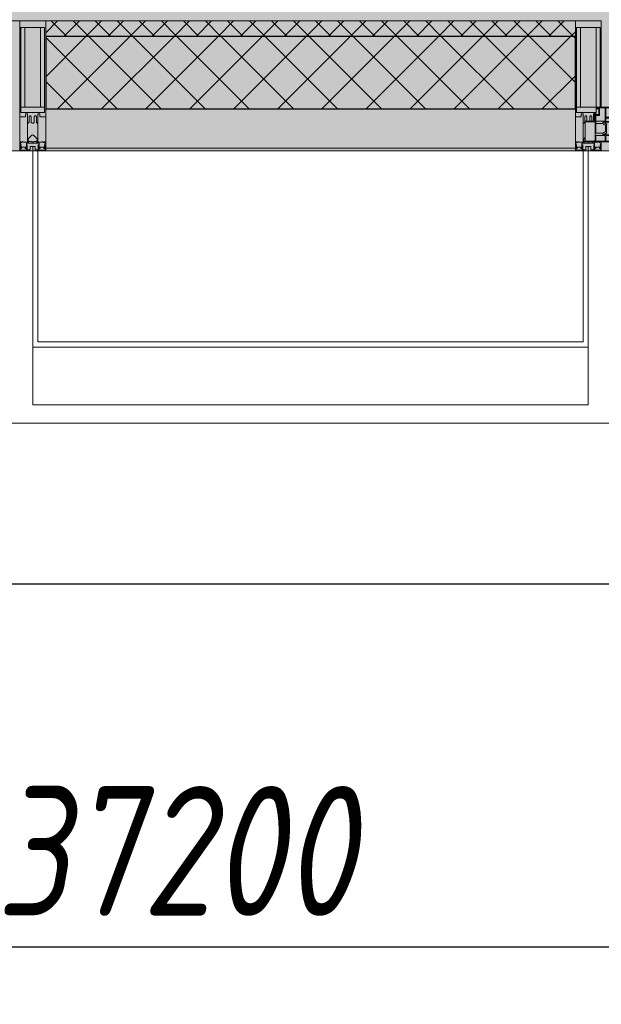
# Model space of a CAD drawing. Header units: millimetres. Extents: x -88210283 to 7466349, y -86687 to 22351.
# Tile 31 of 256: x 54218 to 55338, y -51379 to -49482. Entities that reach past the tile are written whole.
import ezdxf

# ---------------------------------------------------------------- set-up
doc = ezdxf.new("R2010")
doc.units = ezdxf.units.MM
doc.linetypes.add('-D1-02х01', pattern=[3, 2, -1])
doc.layers.get('Defpoints').update_dxf_attribs({"color": 31})
for name, color, linetype, lineweight in [('_0', 7, 'Continuous', 13), ('A-200-M_WALL', 7, 'Continuous', 5), ('A-200-M_WALL_PAT', 7, 'Continuous', 5), ('A-214-M_CURT_WALL', 7, 'Continuous', 5), ('A-215-M_CURT_PANEL', 7, 'Continuous', 5), ('A-280-M_COLUMN', 7, 'Continuous', 5), ('A-314-M_WINDOW', 7, 'Continuous', 5), ('Z-060-M_DETAIL', 7, 'Continuous', 5), ('Ограждение', 7, 'Continuous', 5), ('Оси', 7, 'Continuous', 5), ('Поручни', 7, 'Continuous', 5)]:
    doc.layers.add(name, color=color, linetype=linetype, lineweight=lineweight)
doc.styles.add('fl_iso paper', font='isocpeur.ttf', dxfattribs={"width": 0.8, "oblique": 10})
doc.dimstyles.new('In tre 1_100', dxfattribs={"dimscale": 100, "dimtxt": 2.5, "dimasz": 2, "dimexe": 1, "dimexo": 0.7, "dimgap": 0.6, "dimtad": 1, "dimdec": 0, "dimrnd": 5, "dimzin": 0, "dimdsep": 46, "dimtxsty": 'fl_iso paper', "dimblk": 'ARCHTICK', "dimcen": 0, "dimdle": 1, "dimadec": 0, "dimazin": 0, "dimtfac": 1, "dimtdec": 0, "dimtofl": 0, "dimtmove": 1, "dimatfit": 3, "dimldrblk": 'DOT', "dimfxl": 40, "dimtfillclr": 256, "dimtolj": 1, "dimtzin": 0, "dimarcsym": 1})

# ---------------------------------------------------------------- blocks, each defined once
blk = doc.blocks.new('A_PAN_Створка - 383мм-V18-50_AS_Plan_15')
at = {"layer": 'A-215-M_CURT_PANEL'}
h = blk.add_hatch(dxfattribs=at)
h.set_pattern_fill('FP_17', color=256, style=0, pattern_type=2)
h.set_pattern_definition([(225, (19300, -754.981), (14.142136, -14.142136), []), (315, (19300, -754.981), (14.142136, 14.142136), [])])
h.paths.add_polyline_path([(-54.5, -31.8), (-54.9, -34.1), (-57.2, -36.4), (-57.2, -60.8), (-54.6, -63.4), (-53.6, -82.7), (54.6, -81.8), (54.6, -63.4), (57.2, -60.8), (57.2, -36.4), (54.9, -34.1), (54.5, -31.8)])
at = {"layer": 'A-314-M_WINDOW'}
for p, q in [((-67.9, -17), (-171, -17)), ((-171, -17), (-171, -57)), ((-171, -18.5), (-153.5, -18.5)), ((-153.5, -18.5), (-152, -20)), ((-150.5, -17), (-150.5, -29.4)), ((-132.4, -18.6), (-150.5, -18.6)), ((-132.4, -29.4), (-132.4, -18.6)), ((-131, -18.2), (-131, -29.5)), ((-120.8, -18.2), (-131, -18.2)), ((-120.8, -18.2), (-120.8, -29.5)), ((-119.3, -18.6), (-92.5, -18.6)), ((-119.3, -29.4), (-119.3, -18.6)), ((-92.5, -18.6), (-92.5, -29.4)), ((-90.8, -18.5), (-90.8, -29.4)), ((-87.3, -18.5), (-90.8, -18.5)), ((-87.3, -20.4), (-87.3, -18.5)), ((-85.9, -18.2), (-85.9, -20.4)), ((-75.9, -18.2), (-85.9, -18.2)), ((-75.9, -21.5), (-75.9, -18.2)), ((-74.9, -17.9), (-74.9, -21.5)), ((-68.9, -17.9), (-74.9, -17.9)), ((-68.9, -21.5), (-68.9, -17.9)), ((67.9, -17), (-67.9, -17)), ((-61.4, -23.5), (-67.9, -17)), ((-67.9, -17), (-67.9, -23.5)), ((-67.9, -17), (67.9, -17)), ((67.9, -17), (61.4, -23.5)), ((67.9, -23.5), (67.9, -17)), ((171, -17), (67.9, -17)), ((68.9, -17.9), (74.9, -17.9)), ((68.9, -21.5), (68.9, -17.9)), ((74.9, -17.9), (74.9, -21.5)), ((75.9, -18.2), (85.9, -18.2)), ((75.9, -21.5), (75.9, -18.2)), ((85.9, -18.2), (85.9, -20.4)), ((87.3, -18.5), (90.8, -18.5)), ((87.3, -20.4), (87.3, -18.5)), ((90.8, -18.5), (90.8, -29.4)), ((92.5, -18.6), (92.5, -29.4)), ((119.3, -18.6), (92.5, -18.6)), ((119.3, -29.4), (119.3, -18.6)), ((120.8, -18.2), (120.8, -29.5)), ((120.8, -18.2), (131, -18.2)), ((131, -18.2), (131, -29.5)), ((132.4, -18.6), (150.5, -18.6)), ((132.4, -29.4), (132.4, -18.6)), ((150.5, -17), (150.5, -29.4)), ((153.5, -18.5), (152, -20)), ((171, -18.5), (153.5, -18.5)), ((171, -57), (171, -17)), ((-152, -20), (-152, -73.5)), ((-150.5, -29.4), (-132.4, -29.4)), ((-150.5, -33.6), (-150.5, -68)), ((-136.3, -33.6), (-150.5, -33.6)), ((-137.2, -31), (-135.8, -35)), ((-132.5, -31), (-137.2, -31)), ((-132.1, -36.8), (-135.8, -35)), ((-132.5, -31.9), (-133.4, -33.7)), ((-133.4, -33.7), (-130.1, -35.3)), ((-132.5, -31.9), (-132.5, -31)), ((-132.1, -49), (-132.1, -36.8)), ((-131, -29.5), (-120.8, -29.5)), ((-131, -30.9), (-131, -33)), ((-120.8, -30.9), (-131, -30.9)), ((-129.4, -34.6), (-131, -33)), ((-130.1, -35.3), (-129.4, -34.6)), ((-130.1, -35.3), (-130.1, -50.4)), ((-122.4, -34.6), (-120.8, -33)), ((-121.7, -35.3), (-122.4, -34.6)), ((-118.4, -33.7), (-121.7, -35.3)), ((-121.7, -35.3), (-121.7, -50.4)), ((-120.8, -30.9), (-120.8, -33)), ((-119.7, -36.8), (-115.9, -35)), ((-119.7, -49), (-119.7, -36.8)), ((-92.5, -29.4), (-119.3, -29.4)), ((-119.3, -31), (-114.6, -31)), ((-119.3, -31.9), (-119.3, -31)), ((-119.3, -31.9), (-118.4, -33.7)), ((-114.6, -31), (-115.9, -35)), ((-94.1, -33.5), (-115.4, -33.5)), ((-89.9, -35.1), (-94.1, -33.5)), ((-90.8, -29.4), (-85.9, -29.4)), ((-89.9, -32.5), (-89.9, -35.1)), ((-85.9, -32.5), (-89.9, -32.5)), ((-89.9, -35.1), (-89.9, -50.9)), ((-87.3, -20.4), (-87.3, -21.9)), ((-84.8, -20.4), (-87.3, -20.4)), ((-87.3, -21.9), (-85.9, -21.9)), ((-85.9, -21.9), (-85.9, -29.4)), ((-85.9, -29.4), (-85.9, -32.5)), ((-83.4, -20.4), (-84.8, -20.4)), ((-70, -33.8), (-83.4, -20.4)), ((-78, -84), (-78, -23.5)), ((-78, -23.5), (-67.9, -23.5)), ((-78, -36.8), (-70, -36.8)), ((-78, -45.6), (-78, -36.8)), ((-75.9, -21.5), (-75.9, -23.5)), ((-74.9, -21.5), (-75.9, -21.5)), ((-75.9, -23.5), (-73, -23.5)), ((-67.2, -29.3), (-73, -23.5)), ((-61.4, -23.5), (-70, -32.1)), ((-70, -32.1), (-70, -62.5)), ((-70, -36.8), (-70, -33.8)), ((-67.9, -21.5), (-68.9, -21.5)), ((-67.9, -21.5), (-67.9, -23.5)), ((-67.9, -23.5), (-64.6, -26.8)), ((-67.9, -23.5), (-64.6, -26.8)), ((-64.6, -26.8), (-67.2, -29.3)), ((-64.6, -26.8), (-61.4, -23.5)), ((61.4, -23.5), (-61.4, -23.5)), ((70, -32.1), (61.4, -23.5)), ((61.4, -23.5), (64.6, -26.8)), ((67.9, -23.5), (64.6, -26.8)), ((64.6, -26.8), (67.9, -23.5)), ((64.6, -26.8), (67.2, -29.3)), ((67.2, -29.3), (73, -23.5)), ((67.9, -21.5), (67.9, -23.5)), ((67.9, -21.5), (68.9, -21.5)), ((67.9, -23.5), (78, -23.5)), ((70, -33.8), (83.4, -20.4)), ((70, -62.5), (70, -32.1)), ((70, -36.8), (70, -33.8)), ((78, -36.8), (70, -36.8)), ((75.9, -23.5), (73, -23.5)), ((74.9, -21.5), (75.9, -21.5)), ((75.9, -21.5), (75.9, -23.5)), ((78, -23.5), (78, -84)), ((78, -45.6), (78, -36.8)), ((83.4, -20.4), (84.8, -20.4)), ((84.8, -20.4), (87.3, -20.4)), ((85.9, -21.9), (85.9, -29.4)), ((87.3, -21.9), (85.9, -21.9)), ((85.9, -29.4), (85.9, -32.5)), ((90.8, -29.4), (85.9, -29.4)), ((85.9, -32.5), (89.9, -32.5)), ((87.3, -20.4), (87.3, -21.9)), ((89.9, -32.5), (89.9, -35.1)), ((89.9, -35.1), (94.1, -33.5)), ((89.9, -35.1), (89.9, -50.9)), ((92.5, -29.4), (119.3, -29.4)), ((94.1, -33.5), (115.4, -33.5)), ((114.6, -31), (115.9, -35)), ((119.3, -31), (114.6, -31)), ((119.7, -36.8), (115.9, -35)), ((119.3, -31.9), (118.4, -33.7)), ((118.4, -33.7), (121.7, -35.3)), ((119.3, -31.9), (119.3, -31)), ((119.7, -49), (119.7, -36.8)), ((131, -29.5), (120.8, -29.5)), ((120.8, -30.9), (120.8, -33)), ((120.8, -30.9), (131, -30.9)), ((122.4, -34.6), (120.8, -33)), ((121.7, -35.3), (122.4, -34.6)), ((121.7, -35.3), (121.7, -50.4)), ((129.4, -34.6), (131, -33)), ((130.1, -35.3), (129.4, -34.6)), ((133.4, -33.7), (130.1, -35.3)), ((130.1, -35.3), (130.1, -50.4)), ((131, -30.9), (131, -33)), ((132.1, -36.8), (135.8, -35)), ((132.1, -49), (132.1, -36.8)), ((150.5, -29.4), (132.4, -29.4)), ((132.5, -31), (137.2, -31)), ((132.5, -31.9), (132.5, -31)), ((132.5, -31.9), (133.4, -33.7)), ((137.2, -31), (135.8, -35)), ((136.3, -33.6), (150.5, -33.6)), ((150.5, -33.6), (150.5, -68)), ((152, -20), (152, -73.5)), ((-171, -55.5), (-152, -55.5)), ((-136.4, -52.4), (-150.5, -52.4)), ((-150.5, -56.6), (-132.4, -56.6)), ((-137.2, -54.8), (-135.8, -50.8)), ((-132.5, -54.8), (-137.2, -54.8)), ((-132.1, -49), (-135.8, -50.8)), ((-133.4, -52), (-130.1, -50.4)), ((-132.5, -53.8), (-133.4, -52)), ((-132.5, -53.8), (-132.5, -54.8)), ((-132.4, -56.6), (-132.4, -82.5)), ((-129.4, -51.1), (-131, -52.7)), ((-131, -55.1), (-131, -52.7)), ((-120.8, -55.1), (-131, -55.1)), ((-131, -56.5), (-131, -62.6)), ((-131, -56.5), (-120.8, -56.5)), ((-130.1, -50.4), (-129.4, -51.1)), ((-121.7, -50.4), (-122.4, -51.1)), ((-122.4, -51.1), (-120.8, -52.7)), ((-118.4, -52), (-121.7, -50.4)), ((-120.8, -55.1), (-120.8, -52.7)), ((-120.8, -56.5), (-120.8, -62.6)), ((-119.7, -49), (-115.9, -50.8)), ((-119.3, -53.8), (-118.4, -52)), ((-119.3, -53.8), (-119.3, -54.8)), ((-119.3, -54.8), (-114.6, -54.8)), ((-119.3, -56.6), (-119.3, -82.5)), ((-92.5, -56.6), (-119.3, -56.6)), ((-114.6, -54.8), (-115.9, -50.8)), ((-94.1, -52.5), (-115.3, -52.5)), ((-89.9, -50.9), (-94.1, -52.5)), ((-92.5, -56.6), (-92.5, -82.5)), ((-90.8, -56.6), (-85.9, -56.6)), ((-90.8, -62.7), (-90.8, -56.6)), ((-89.9, -52.2), (-89.9, -50.9)), ((-89.9, -52.2), (-88.6, -53.5)), ((-85.9, -53.5), (-88.6, -53.5)), ((-85.9, -53.5), (-78, -45.6)), ((-85.9, -56.6), (-85.9, -53.5)), ((85.9, -53.5), (78, -45.6)), ((85.9, -53.5), (88.6, -53.5)), ((85.9, -56.6), (85.9, -53.5)), ((90.8, -56.6), (85.9, -56.6)), ((89.9, -52.2), (88.6, -53.5)), ((89.9, -50.9), (94.1, -52.5)), ((89.9, -52.2), (89.9, -50.9)), ((90.8, -62.7), (90.8, -56.6)), ((92.5, -56.6), (119.3, -56.6)), ((92.5, -56.6), (92.5, -82.5)), ((94.1, -52.5), (115.3, -52.5)), ((114.6, -54.8), (115.9, -50.8)), ((119.3, -54.8), (114.6, -54.8)), ((119.7, -49), (115.9, -50.8)), ((118.4, -52), (121.7, -50.4)), ((119.3, -53.8), (118.4, -52)), ((119.3, -53.8), (119.3, -54.8)), ((119.3, -56.6), (119.3, -82.5)), ((122.4, -51.1), (120.8, -52.7)), ((120.8, -55.1), (120.8, -52.7)), ((120.8, -55.1), (131, -55.1)), ((120.8, -56.5), (120.8, -62.6)), ((131, -56.5), (120.8, -56.5)), ((121.7, -50.4), (122.4, -51.1)), ((130.1, -50.4), (129.4, -51.1)), ((129.4, -51.1), (131, -52.7)), ((133.4, -52), (130.1, -50.4)), ((131, -55.1), (131, -52.7)), ((131, -56.5), (131, -62.6)), ((132.1, -49), (135.8, -50.8)), ((150.5, -56.6), (132.4, -56.6)), ((132.4, -56.6), (132.4, -82.5)), ((132.5, -53.8), (133.4, -52)), ((132.5, -53.8), (132.5, -54.8)), ((132.5, -54.8), (137.2, -54.8)), ((137.2, -54.8), (135.8, -50.8)), ((136.4, -52.4), (150.5, -52.4)), ((171, -55.5), (152, -55.5)), ((-171, -57), (-156, -57)), ((-153, -60), (-153, -73.5)), ((-153, -73.5), (-150, -73.5)), ((-150.5, -68), (-143.5, -68)), ((-150.5, -69.5), (-150.5, -73.5)), ((-145, -69.5), (-150.5, -69.5)), ((-150, -73.5), (-150, -84)), ((-145, -69.5), (-145, -79.5)), ((-143.5, -68), (-143.5, -81)), ((-120.8, -62.6), (-131, -62.6)), ((-131, -64.6), (-120.8, -64.6)), ((-131, -82.5), (-131, -64.6)), ((-120.8, -82.5), (-120.8, -64.6)), ((-80.4, -62.7), (-90.8, -62.7)), ((-90.8, -64.6), (-90.8, -82.5)), ((-80.1, -64.6), (-90.8, -64.6)), ((-80.4, -61.1), (-80.4, -62.7)), ((-78, -61.1), (-80.4, -61.1)), ((-80.1, -66.1), (-80.1, -64.6)), ((-78, -66.1), (-80.1, -66.1)), ((-78, -66.1), (-78, -61.1)), ((-70, -62.5), (-73.9, -62.5)), ((-73.9, -62.5), (-73.9, -87.5)), ((73.9, -62.5), (70, -62.5)), ((73.9, -87.5), (73.9, -62.5)), ((78, -61.1), (80.4, -61.1)), ((78, -66.1), (78, -61.1)), ((78, -66.1), (80.1, -66.1)), ((80.1, -64.6), (90.8, -64.6)), ((80.1, -66.1), (80.1, -64.6)), ((80.4, -61.1), (80.4, -62.7)), ((80.4, -62.7), (90.8, -62.7)), ((90.8, -64.6), (90.8, -82.5)), ((120.8, -62.6), (131, -62.6)), ((120.8, -82.5), (120.8, -64.6)), ((131, -64.6), (120.8, -64.6)), ((131, -82.5), (131, -64.6)), ((143.5, -68), (143.5, -81)), ((150.5, -68), (143.5, -68)), ((145, -69.5), (150.5, -69.5)), ((145, -69.5), (145, -79.5)), ((150, -84), (150, -73.5)), ((150, -73.5), (153, -73.5)), ((150.5, -69.5), (150.5, -73.5)), ((153, -73.5), (153, -60)), ((156, -57), (171, -57)), ((-150, -84), (-78, -84)), ((-148.5, -81), (-148.5, -82.5)), ((-143.5, -81), (-148.5, -81)), ((-148.5, -82.5), (-132.4, -82.5)), ((-131, -82.5), (-120.8, -82.5)), ((-119.3, -82.5), (-92.5, -82.5)), ((-73.9, -87.5), (-91.5, -87.5)), ((-91.5, -87.5), (-91.5, -92)), ((-91.5, -92), (91.5, -92)), ((-90.8, -82.5), (-79.5, -82.5)), ((-78, -84), (-85, -84)), ((-85, -84), (-85, -87.5)), ((-85, -87.5), (-78, -87.5)), ((-79.5, -80.6), (-78, -80.6)), ((-79.5, -82.5), (-79.5, -80.6)), ((-78, -87.5), (-78, -84)), ((-78, -84), (-73.9, -84)), ((73.9, -84), (78, -84)), ((91.5, -87.5), (73.9, -87.5)), ((79.5, -80.6), (78, -80.6)), ((78, -87.5), (78, -84)), ((78, -84), (85, -84)), ((78, -84), (150, -84)), ((85, -87.5), (78, -87.5)), ((79.5, -82.5), (79.5, -80.6)), ((90.8, -82.5), (79.5, -82.5)), ((85, -84), (85, -87.5)), ((91.5, -92), (91.5, -87.5)), ((119.3, -82.5), (92.5, -82.5)), ((131, -82.5), (120.8, -82.5)), ((148.5, -82.5), (132.4, -82.5)), ((143.5, -81), (148.5, -81)), ((148.5, -81), (148.5, -82.5))]:
    blk.add_line(p, q, dxfattribs=at)
for centre, start, end in [((-156, -60), 0, 90), ((156, -60), 90, 180)]:
    blk.add_arc(centre, 3, start, end, dxfattribs=at)
at = {"layer": 'A-314-M_WINDOW', "linetype": '-D1-02х01'}
blk.add_arc((91.4, -87.5), 183, 181.4091, 271.1445, dxfattribs=at)
at = {"layer": 'Z-060-M_DETAIL'}
for p, q in [((-70, -32.1), (-61.4, -23.5)), ((-70, -62.5), (-70, -32.1)), ((-67.8, -38.3), (-65.7, -37.4)), ((-65.7, -37.4), (-60.8, -34.7)), ((61.4, -23.5), (-61.4, -23.5)), ((-60.8, -34.7), (-57.3, -35.9)), ((-55.2, -33.8), (-57.3, -35.9)), ((-54.9, -34.1), (-57.2, -36.4)), ((-57.2, -36.4), (-57.2, -60.8)), ((-55.2, -33.8), (-54.8, -31.5)), ((-54.9, -25.8), (-53.9, -24.8)), ((-54.9, -29.5), (-54.9, -25.8)), ((-53.9, -30.5), (-54.9, -29.5)), ((-54.5, -31.8), (-54.9, -34.1)), ((0, -31.5), (-54.8, -31.5)), ((54.5, -31.8), (-54.5, -31.8)), ((-53.9, -24.8), (53.9, -24.8)), ((53.9, -30.5), (-53.9, -30.5)), ((0, -31.5), (54.8, -31.5)), ((54.9, -25.8), (53.9, -24.8)), ((53.9, -30.5), (54.9, -29.5)), ((54.9, -34.1), (54.5, -31.8)), ((55.2, -33.8), (54.8, -31.5)), ((54.9, -29.5), (54.9, -25.8)), ((57.2, -36.4), (54.9, -34.1)), ((55.2, -33.8), (57.3, -35.9)), ((57.2, -60.8), (57.2, -36.4)), ((60.8, -34.7), (57.3, -35.9)), ((65.7, -37.4), (60.8, -34.7)), ((70, -32.1), (61.4, -23.5)), ((67.8, -38.3), (65.7, -37.4)), ((70, -62.5), (70, -32.1)), ((-67.8, -55.7), (-67.8, -38.3)), ((-66, -56.5), (-67.8, -55.7)), ((-66, -56.5), (-62, -59.1)), ((66, -56.5), (62, -59.1)), ((66, -56.5), (67.8, -55.7)), ((67.8, -55.7), (67.8, -38.3)), ((-73.9, -62.5), (-70, -62.5)), ((-73.9, -87.5), (-73.9, -62.5)), ((-69.4, -66.5), (-73.9, -66.5)), ((-69.4, -81.5), (-69.4, -66.5)), ((-61.7, -62.5), (-67.9, -62.5)), ((-67.9, -62.5), (-67.9, -89.3)), ((-62, -59.1), (-60.7, -61)), ((-61.7, -64.9), (-61.7, -62.5)), ((-60.1, -67.7), (-61.7, -64.9)), ((-60.7, -61), (-57.4, -61)), ((-56.4, -67.7), (-60.1, -67.7)), ((-57.4, -61), (-54.9, -63.5)), ((-57.2, -60.8), (-54.6, -63.4)), ((-56.4, -89.4), (-56.4, -67.7)), ((-54.9, -63.5), (-54.9, -81.9)), ((-54.6, -63.4), (-54.6, -81.8)), ((54.6, -63.4), (57.2, -60.8)), ((54.6, -81.8), (54.6, -63.4)), ((57.4, -61), (54.9, -63.5)), ((54.9, -63.5), (54.9, -81.9)), ((56.4, -67.7), (60.1, -67.7)), ((56.4, -89.4), (56.4, -67.7)), ((60.7, -61), (57.4, -61)), ((60.1, -67.7), (61.7, -64.9)), ((62, -59.1), (60.7, -61)), ((61.7, -62.5), (67.9, -62.5)), ((61.7, -64.9), (61.7, -62.5)), ((67.9, -62.5), (67.9, -89.3)), ((69.4, -66.5), (73.9, -66.5)), ((69.4, -81.5), (69.4, -66.5)), ((73.9, -62.5), (70, -62.5)), ((73.9, -87.5), (73.9, -62.5)), ((-91.5, -87.5), (-73.9, -87.5)), ((-91.5, -92), (-91.5, -87.5)), ((-91.5, -92), (91.5, -92)), ((-83.4, -90.3), (-83.4, -87.5)), ((-83.4, -90.3), (-69.4, -90.3)), ((-73.9, -81.5), (-69.4, -81.5)), ((-69.4, -85.5), (-73.9, -85.5)), ((-69.4, -90.3), (-69.4, -85.5)), ((-67.9, -89.3), (-66.9, -90.3)), ((-66.9, -90.3), (-57.4, -90.3)), ((-57.4, -90.3), (-56.4, -89.4)), ((-54.9, -81.9), (-53.8, -83)), ((-54.9, -85.6), (-53.9, -84.6)), ((-54.9, -89.3), (-54.9, -85.6)), ((-53.9, -90.3), (-54.9, -89.3)), ((-54.6, -81.8), (-53.6, -82.7)), ((-53.9, -84.6), (53.9, -84.6)), ((53.9, -90.3), (-53.9, -90.3)), ((53.8, -83), (-53.8, -83)), ((-53.6, -82.7), (53.6, -82.7)), ((53.6, -82.7), (54.6, -81.8)), ((54.9, -81.9), (53.8, -83)), ((54.9, -85.6), (53.9, -84.6)), ((53.9, -90.3), (54.9, -89.3)), ((54.9, -89.3), (54.9, -85.6)), ((57.4, -90.3), (56.4, -89.4)), ((66.9, -90.3), (57.4, -90.3)), ((67.9, -89.3), (66.9, -90.3)), ((73.9, -81.5), (69.4, -81.5)), ((69.4, -85.5), (73.9, -85.5)), ((69.4, -90.3), (69.4, -85.5)), ((83.4, -90.3), (69.4, -90.3)), ((91.5, -87.5), (73.9, -87.5)), ((83.4, -90.3), (83.4, -87.5)), ((91.5, -92), (91.5, -87.5))]:
    blk.add_line(p, q, dxfattribs=at)
at = {"layer": 'Z-060-M_DETAIL', "color": 9, "true_color": 0xc8c8c8}
for p, q in [((95.1, -87.5), (95.1, -105.1)), ((99.6, -87.5), (95.1, -87.5)), ((99.6, -270.5), (99.6, -87.5)), ((39.7, -109), (31.1, -117.6)), ((70.1, -109), (39.7, -109)), ((45, -113.3), (42.3, -118.2)), ((45.9, -111.2), (45, -113.3)), ((63.3, -111.2), (45.9, -111.2)), ((64.1, -113), (63.3, -111.2)), ((64.1, -113), (66.7, -117)), ((70.1, -105.1), (70.1, -109)), ((95.1, -105.1), (70.1, -105.1)), ((74.1, -109.6), (74.1, -105.1)), ((89.1, -109.6), (74.1, -109.6)), ((89.1, -105.1), (89.1, -109.6)), ((93.1, -109.6), (93.1, -105.1)), ((97.9, -109.6), (93.1, -109.6)), ((97.9, -95.6), (95.1, -95.6)), ((97.9, -95.6), (97.9, -109.6)), ((31.1, -117.6), (31.1, -240.4)), ((41.4, -123.8), (39.1, -124.2)), ((39.1, -179), (39.1, -124.2)), ((41.4, -123.8), (43.5, -121.7)), ((42.3, -118.2), (43.5, -121.7)), ((66.7, -117), (68.6, -118.3)), ((68.6, -118.3), (68.6, -121.6)), ((68.6, -121.6), (71.1, -124.1)), ((71.1, -124.1), (89.5, -124.1)), ((89.5, -124.1), (90.6, -125.2)), ((90.6, -125.2), (90.6, -232.8)), ((39.1, -179), (39.1, -233.8)), ((39.7, -249), (31.1, -240.4)), ((41.4, -234.2), (39.1, -233.8)), ((41.4, -234.2), (43.5, -236.3)), ((42.3, -239.8), (43.5, -236.3)), ((45, -244.7), (42.3, -239.8)), ((45.9, -246.8), (45, -244.7)), ((64.1, -245), (63.3, -246.8)), ((64.1, -245), (66.7, -241)), ((66.7, -241), (68.6, -239.7)), ((68.6, -236.4), (71.1, -233.9)), ((68.6, -239.7), (68.6, -236.4)), ((71.1, -233.9), (89.5, -233.9)), ((89.5, -233.9), (90.6, -232.8)), ((70.1, -249), (39.7, -249)), ((63.3, -246.8), (45.9, -246.8)), ((70.1, -252.9), (70.1, -249)), ((95.1, -252.9), (70.1, -252.9)), ((74.1, -248.4), (74.1, -252.9)), ((89.1, -248.4), (74.1, -248.4)), ((89.1, -252.9), (89.1, -248.4)), ((93.1, -248.4), (93.1, -252.9)), ((97.9, -248.4), (93.1, -248.4)), ((95.1, -270.5), (95.1, -252.9)), ((97.9, -262.4), (95.1, -262.4)), ((97.9, -262.4), (97.9, -248.4)), ((99.6, -270.5), (95.1, -270.5))]:
    blk.add_line(p, q, dxfattribs=at)
blk = doc.blocks.new('Rectangular Mullion - 50Wx250H-2623690-50_AS_Plan_15')
at = {"layer": 'Z-060-M_DETAIL'}
for p, q in [((-25, 65.2), (-25, 250)), ((-25, 250), (0, 250)), ((25, 250), (0, 250)), ((25, 84), (25, 250)), ((-23, 237.3), (0, 237.3)), ((-23, 237.3), (-23, 73.6)), ((-14.9, 84), (-14.9, 237.3)), ((23, 237.3), (0, 237.3)), ((14.9, 84), (14.9, 237.3)), ((23, 237.3), (23, 84)), ((0, 84), (-23, 84)), ((0, 84), (15, 84)), ((-14, 65.2), (-25, 65.2)), ((-0.5, 73.6), (-23, 73.6)), ((-14, 71.3), (-14, 65.2)), ((-10, 71.3), (-14, 71.3)), ((-10, 53), (-10, 71.3)), ((-7, 65.2), (-5.9, 67.3)), ((-7, 65.2), (-7, 54.7)), ((-4.1, 67.3), (-5.9, 67.3)), ((-4.1, 67.3), (-2.9, 65.1)), ((-2.9, 65.1), (-2.9, 57)), ((0.5, 73.6), (15, 73.6)), ((4.1, 67.3), (2.9, 65.1)), ((2.9, 65.1), (2.9, 57)), ((4.1, 67.3), (5.9, 67.3)), ((7, 65.2), (5.9, 67.3)), ((7, 65.2), (7, 57)), ((10, 71.3), (12, 71.3)), ((10, 57.4), (10, 71.3)), ((-8.7, 53), (-10, 53)), ((-10, 53), (-10, 17)), ((-8.7, 53), (-7, 54.7)), ((-8.5, 23), (-6, 25.5)), ((-8.5, 18.5), (-8.5, 23)), ((-23.8, 14.6), (-25, 14.2)), ((-25, 0), (-25, 14.2)), ((-22.3, 17), (-23.8, 17)), ((-23.8, 17), (-23.8, 14.6)), ((-22.5, 10.6), (-23.8, 14.6)), ((-22.5, 10.6), (-23.7, 9.9)), ((-23.7, 1.3), (-23.7, 9.9)), ((-23.7, 1.3), (-11.8, 1.3)), ((-23.2, 10.2), (-22.5, 8)), ((-22.5, 8), (-22.5, 4.5)), ((-21.3, 4.5), (-22.5, 4.5)), ((-22.3, 17), (-22.3, 16)), ((-22.3, 16), (-21.3, 16)), ((-19, 17.6), (-21.3, 16)), ((-21.3, 4.5), (-21.3, 6.5)), ((-21.3, 6.5), (-14.2, 6.5)), ((-18.4, 16.6), (-19, 17.6)), ((-7.4, 16.6), (-18.4, 16.6)), ((-14.2, 6.5), (-14.2, 4.5)), ((-13.2, 4.5), (-14.2, 4.5)), ((-13.2, 4.5), (-12.2, 7.2)), ((-12.7, 7.6), (-11.3, 11.4)), ((-12.7, 7.6), (-11.8, 6.9)), ((-12.2, 9), (-12.2, 14.8)), ((-12.2, 14.8), (0, 14.8)), ((-11.8, 1.3), (-11.8, 6.9)), ((-10.5, 11.2), (-11.3, 11.4)), ((-10.5, 1.5), (-10.5, 11.2)), ((-4.8, 1.5), (-10.5, 1.5)), ((-10, 17), (-7.5, 17)), ((-7.5, 18.5), (-8.5, 18.5)), ((-7.5, 17), (-7.5, 18.5)), ((-7.4, 18), (-7.4, 16.6)), ((-6, 18), (-7.4, 18)), ((0, 8), (-4.8, 8)), ((-4.8, 1.5), (-4.8, 8)), ((-2.6, 16.8), (0, 16.8)), ((2.6, 16.8), (0, 16.8)), ((0, 14.8), (0, 16.8)), ((0, 14.8), (0, 16.8)), ((12.2, 14.8), (0, 14.8)), ((0, 0), (0, 8)), ((0, 8), (4.8, 8)), ((0, 0), (0, 8)), ((4.8, 1.5), (4.8, 8)), ((4.8, 1.5), (10.5, 1.5)), ((7.4, 16.6), (18.4, 16.6)), ((10.5, 11.2), (11.3, 11.4)), ((10.5, 1.5), (10.5, 11.2)), ((12.7, 7.6), (11.3, 11.4)), ((12.7, 7.6), (11.8, 6.9)), ((11.8, 1.3), (11.8, 6.9)), ((23.7, 1.3), (11.8, 1.3)), ((12.2, 9), (12.2, 14.8)), ((13.2, 4.5), (12.2, 7.2)), ((13.2, 4.5), (14.2, 4.5)), ((21.3, 6.5), (14.2, 6.5)), ((14.2, 6.5), (14.2, 4.5)), ((19.9, 17), (21.3, 16)), ((22.3, 16), (21.3, 16)), ((21.3, 4.5), (21.3, 6.5)), ((21.3, 4.5), (22.5, 4.5)), ((22.3, 17), (22.3, 16)), ((22.5, 10.6), (23.8, 14.6)), ((22.5, 10.6), (23.7, 9.9)), ((23.2, 10.2), (22.5, 8)), ((22.5, 8), (22.5, 4.5)), ((23.7, 1.3), (23.7, 9.9)), ((23.8, 17), (23.8, 14.6)), ((23.8, 14.6), (25, 14.2)), ((25, 0), (25, 14.2)), ((-25, 0), (0, 0)), ((25, 0), (0, 0))]:
    blk.add_line(p, q, dxfattribs=at)
for centre, start, end in [((-0.5, 73.1), 360, 90), ((0.5, 73.1), 90, 180)]:
    blk.add_arc(centre, 0.5, start, end, dxfattribs=at)
blk = doc.blocks.new('Rectangular Mullion - R_StandardFrame_50Wx250H-4298508-50_AS_Plan_15')
at = {"layer": 'A-214-M_CURT_WALL', "lineweight": 9}
for p, q in [((-25, -250), (-25, 0)), ((-25, 0), (25, 0)), ((25, 0), (25, -17)), ((25, -84), (25, -250)), ((25, -250), (-25, -250))]:
    blk.add_line(p, q, dxfattribs=at)
blk = doc.blocks.new('Rectangular Mullion - 50Wx250H-V6-50_AS_Plan_15')
at = {"layer": 'Z-060-M_DETAIL'}
for p, q in [((-25, 65.2), (-25, 250)), ((-25, 250), (0, 250)), ((25, 250), (0, 250)), ((25, 65.2), (25, 250)), ((-23, 237.3), (0, 237.3)), ((-23, 237.3), (-23, 73.6)), ((-14.9, 84), (-14.9, 237.3)), ((23, 237.3), (0, 237.3)), ((14.9, 84), (14.9, 237.3)), ((23, 237.3), (23, 73.6)), ((0, 84), (-23, 84)), ((0, 84), (23, 84)), ((-14, 65.2), (-25, 65.2)), ((-0.5, 73.6), (-23, 73.6)), ((-14, 71.3), (-14, 65.2)), ((-10, 71.3), (-14, 71.3)), ((-10, 53), (-10, 71.3)), ((-7, 65.2), (-5.9, 67.3)), ((-7, 65.2), (-7, 54.7)), ((-4.1, 67.3), (-5.9, 67.3)), ((-4.1, 67.3), (-2.9, 65.1)), ((-2.9, 65.1), (-2.9, 54.6)), ((0.5, 73.6), (23, 73.6)), ((4.1, 67.3), (2.9, 65.1)), ((2.9, 65.1), (2.9, 54.6)), ((4.1, 67.3), (5.9, 67.3)), ((7, 65.2), (5.9, 67.3)), ((7, 65.2), (7, 54.7)), ((10, 71.3), (14, 71.3)), ((10, 53), (10, 71.3)), ((14, 71.3), (14, 65.2)), ((14, 65.2), (25, 65.2)), ((-8.7, 53), (-10, 53)), ((-10, 53), (-10, 17)), ((-8.7, 53), (-7, 54.7)), ((-1.3, 53), (-2.9, 54.6)), ((0, 53), (-1.3, 53)), ((0, 53), (1.3, 53)), ((1.3, 53), (2.9, 54.6)), ((8.7, 53), (7, 54.7)), ((8.7, 53), (10, 53)), ((10, 53), (10, 17)), ((-8.5, 23), (-1.5, 30)), ((-8.5, 18.5), (-8.5, 23)), ((-1.5, 30), (0, 30)), ((1.5, 30), (0, 30)), ((8.5, 23), (1.5, 30)), ((8.5, 18.5), (8.5, 23)), ((-23.8, 14.6), (-25, 14.2)), ((-25, 0), (-25, 14.2)), ((-22.3, 17), (-23.8, 17)), ((-23.8, 17), (-23.8, 14.6)), ((-22.5, 10.6), (-23.8, 14.6)), ((-22.5, 10.6), (-23.7, 9.9)), ((-23.7, 1.3), (-23.7, 9.9)), ((-23.7, 1.3), (-11.8, 1.3)), ((-23.2, 10.2), (-22.5, 8)), ((-22.5, 8), (-22.5, 4.5)), ((-21.3, 4.5), (-22.5, 4.5)), ((-22.3, 17), (-22.3, 16)), ((-22.3, 16), (-21.3, 16)), ((-19, 17.6), (-21.3, 16)), ((-21.3, 4.5), (-21.3, 6.5)), ((-21.3, 6.5), (-14.2, 6.5)), ((-18.4, 16.6), (-19, 17.6)), ((-7.4, 16.6), (-18.4, 16.6)), ((-14.2, 6.5), (-14.2, 4.5)), ((-13.2, 4.5), (-14.2, 4.5)), ((-13.2, 4.5), (-12.2, 7.2)), ((-12.7, 7.6), (-11.3, 11.4)), ((-12.7, 7.6), (-11.8, 6.9)), ((-12.2, 9), (-12.2, 14.8)), ((-12.2, 14.8), (0, 14.8)), ((-11.8, 1.3), (-11.8, 6.9)), ((-10.5, 11.2), (-11.3, 11.4)), ((-10.5, 1.5), (-10.5, 11.2)), ((-4.8, 1.5), (-10.5, 1.5)), ((-10, 17), (-7.5, 17)), ((-7.5, 18.5), (-8.5, 18.5)), ((-7.5, 17), (-7.5, 18.5)), ((-7.4, 18), (-7.4, 16.6)), ((-2.6, 18), (-7.4, 18)), ((0, 8), (-4.8, 8)), ((-4.8, 1.5), (-4.8, 8)), ((-2.6, 18), (-2.6, 16.8)), ((-2.6, 16.8), (0, 16.8)), ((2.6, 16.8), (0, 16.8)), ((0, 14.8), (0, 16.8)), ((0, 14.8), (0, 16.8)), ((12.2, 14.8), (0, 14.8)), ((0, 0), (0, 8)), ((0, 8), (4.8, 8)), ((0, 0), (0, 8)), ((2.6, 18), (2.6, 16.8)), ((2.6, 18), (7.4, 18)), ((4.8, 1.5), (4.8, 8)), ((4.8, 1.5), (10.5, 1.5)), ((7.4, 18), (7.4, 16.6)), ((7.4, 16.6), (18.4, 16.6)), ((7.5, 18.5), (8.5, 18.5)), ((7.5, 17), (7.5, 18.5)), ((10, 17), (7.5, 17)), ((10.5, 11.2), (11.3, 11.4)), ((10.5, 1.5), (10.5, 11.2)), ((12.7, 7.6), (11.3, 11.4)), ((12.7, 7.6), (11.8, 6.9)), ((11.8, 1.3), (11.8, 6.9)), ((23.7, 1.3), (11.8, 1.3)), ((12.2, 9), (12.2, 14.8)), ((13.2, 4.5), (12.2, 7.2)), ((13.2, 4.5), (14.2, 4.5)), ((21.3, 6.5), (14.2, 6.5)), ((14.2, 6.5), (14.2, 4.5)), ((18.4, 16.6), (19, 17.6)), ((19, 17.6), (21.3, 16)), ((22.3, 16), (21.3, 16)), ((21.3, 4.5), (21.3, 6.5)), ((21.3, 4.5), (22.5, 4.5)), ((22.3, 17), (22.3, 16)), ((22.3, 17), (23.8, 17)), ((22.5, 10.6), (23.8, 14.6)), ((22.5, 10.6), (23.7, 9.9)), ((23.2, 10.2), (22.5, 8)), ((22.5, 8), (22.5, 4.5)), ((23.7, 1.3), (23.7, 9.9)), ((23.8, 17), (23.8, 14.6)), ((23.8, 14.6), (25, 14.2)), ((25, 0), (25, 14.2)), ((-25, 0), (0, 0)), ((25, 0), (0, 0))]:
    blk.add_line(p, q, dxfattribs=at)
for centre, start, end in [((-0.5, 73.1), 360, 90), ((0.5, 73.1), 90, 180)]:
    blk.add_arc(centre, 0.5, start, end, dxfattribs=at)
blk = doc.blocks.new('Rectangular Mullion - R_StandardFrame_50Wx250H-4298506-50_AS_Plan_15')
at = {"layer": 'A-214-M_CURT_WALL', "lineweight": 9}
for p, q in [((-25, -250), (-25, 0)), ((-25, 0), (25, 0)), ((25, 0), (25, -250)), ((25, -250), (-25, -250))]:
    blk.add_line(p, q, dxfattribs=at)
blk = doc.blocks.new('Rectangular Mullion - R_StandardFrame_50Wx250H-3735723-50_AS_Plan_15')
at = {"layer": 'A-214-M_CURT_WALL'}
blk.add_line((21140, -505), (19490, -505), dxfattribs=at)
blk = doc.blocks.new('Ограждение - Ограждение-5485731-50_AS_Plan_15')
at = {"layer": 'Поручни'}
blk.add_line((-55947.2, -1355), (1285, -1355), dxfattribs=at)
blk = doc.blocks.new('RST_AR_KMN_R22_B1_FCD_rvt-1-50_AS_Plan_15')
at = {"layer": 'A-200-M_WALL_PAT'}
h = blk.add_hatch(dxfattribs=at)
h.set_pattern_fill('FP_6', color=256, style=0, pattern_type=2)
h.set_pattern_definition([(45, (0, 0), (-21.213203, 21.213203), []), (135, (0, 0), (-21.213203, -21.213203), [])])
h.paths.add_polyline_path([(19110, -535), (19110, -505), (18090, -505), (18090, -535), (18772.1, -535)])
h = blk.add_hatch(dxfattribs=at)
h.set_pattern_fill('FP_7', color=256, style=0, pattern_type=2)
h.set_pattern_definition([(45, (0, 0), (-42.4264, 42.4264), []), (135, (0, 0), (-42.4264, -42.4264), [])])
h.paths.add_polyline_path([(19110, -675), (19110, -535), (18090, -535), (18090, -675), (18772.1, -675)])
at = {"layer": 'A-200-M_WALL'}
for p, q in [((19110, -505), (18090, -505)), ((18090, -505), (18090, -535)), ((19110, -535), (19110, -505)), ((18090, -675), (18090, -750)), ((19110, -750), (19110, -675)), ((18090, -750), (18090, -755)), ((19110, -750), (18090, -750)), ((18090, -755), (19110, -755)), ((19110, -755), (19110, -750))]:
    blk.add_line(p, q, dxfattribs=at)
at = {"layer": 'A-200-M_WALL', "lineweight": 25}
for p, q in [((18090, -535), (18090, -675)), ((19110, -535), (18090, -535)), ((19110, -675), (19110, -535)), ((19110, -675), (18090, -675))]:
    blk.add_line(p, q, dxfattribs=at)
at = {"layer": 'A-280-M_COLUMN', "lineweight": 18}
for p, q in [((18065, -755), (18065, -1133.3)), ((18075, -755), (18065, -755)), ((18075, -1123.2), (18075, -755)), ((19135, -755), (19125, -755)), ((19125, -755), (19125, -1123.2)), ((19135, -1133.3), (19135, -755)), ((18065, -1133.3), (19135, -1133.3)), ((19125, -1123.2), (18075, -1123.2))]:
    blk.add_line(p, q, dxfattribs=at)
at = {"layer": 'A-280-M_COLUMN'}
for p, q in [((18065, -1244.7), (18065, -1133.3)), ((19135, -1133.3), (19135, -1244.7)), ((18065, -1244.7), (19135, -1244.7))]:
    blk.add_line(p, q, dxfattribs=at)
at = {"layer": 'A-214-M_CURT_WALL', "lineweight": 5}
for name, p in [('Rectangular Mullion - R_StandardFrame_50Wx250H-3735723-50_AS_Plan_15', (-3100, 0)), ('Rectangular Mullion - 50Wx250H-V6-50_AS_Plan_15', (18065, -755)), ('Rectangular Mullion - 50Wx250H-2623690-50_AS_Plan_15', (19135, -755))]:
    blk.add_blockref(name, p, dxfattribs=at)
at = {"layer": 'A-214-M_CURT_WALL', "lineweight": 5, "extrusion": (0, 0, -1), "rotation": 180}
for name, p in [('Rectangular Mullion - R_StandardFrame_50Wx250H-4298506-50_AS_Plan_15', (-18065, -755)), ('Rectangular Mullion - R_StandardFrame_50Wx250H-4298508-50_AS_Plan_15', (-19135, -755))]:
    blk.add_blockref(name, p, dxfattribs=at)
at = {"layer": 'A-215-M_CURT_PANEL', "lineweight": 5, "rotation": 180}
blk.add_blockref('A_PAN_Створка - 383мм-V18-50_AS_Plan_15', (19300, -755), dxfattribs=at)
at = {"layer": 'Ограждение', "lineweight": 5}
blk.add_blockref('Ограждение - Ограждение-5485731-50_AS_Plan_15', (36940, 75), dxfattribs=at)
blk = doc.blocks.new('_ArchTick')
at = {"color": 0, "linetype": 'ByBlock', "lineweight": 9, "const_width": 0.15}
blk.add_lwpolyline([(-0.5, -0.5), (0.5, 0.5)], dxfattribs=at)
blk = doc.blocks.new('*D717')
at = {"layer": 'Defpoints', "color": 0, "transparency": 16777216}
for p in [(35918, -51162.7), (73118, -51162.7), (73118, -51268.8)]:
    blk.add_point(p, dxfattribs=at)
at = {"layer": 'Оси', "color": 0, "lineweight": -2, "transparency": 16777216}
for p, q in [((35918, -51232.7), (35918, -51368.8)), ((73118, -51232.7), (73118, -51368.8)), ((35818, -51268.8), (73218, -51268.8))]:
    blk.add_line(p, q, dxfattribs=at)
at = {"layer": 'Оси', "color": 0, "lineweight": -2, "transparency": 16777216, "xscale": 200, "yscale": 200, "zscale": 200, "rotation": 180}
blk.add_blockref('_ArchTick', (35918, -51268.8), dxfattribs=at)
at = {"layer": 'Оси', "color": 0, "lineweight": -2, "transparency": 16777216, "xscale": 200, "yscale": 200, "zscale": 200}
blk.add_blockref('_ArchTick', (73118, -51268.8), dxfattribs=at)
at = {"layer": 'Оси', "color": 0, "transparency": 16777216, "insert": (54518, -51083.8), "char_height": 250, "attachment_point": 5, "style": 'fl_iso paper'}
blk.add_mtext('\\A1;37200', dxfattribs=at)
blk = doc.blocks.new('_DOT')
at = {"color": 0, "linetype": 'ByBlock'}
blk.add_line((-0.5, 0), (-1, 0), dxfattribs=at)
at = {"color": 0, "linetype": 'ByBlock', "const_width": 0.5}
blk.add_lwpolyline([(-0.25, 0, 1), (0.25, 0, 1)], format="xyb", close=True, dxfattribs=at)
blk = doc.blocks.new('*D721')
at = {"layer": 'Defpoints', "color": 0, "transparency": 16777216}
for p in [(61118, -50568.8), (52718, -51268.8), (61118, -51268.8)]:
    blk.add_point(p, dxfattribs=at)
at = {"layer": 'Оси', "color": 0, "lineweight": -2, "transparency": 16777216}
for p, q in [((52718, -51198.8), (52718, -50468.8)), ((61118, -51198.8), (61118, -50468.8)), ((52618, -50568.8), (61218, -50568.8))]:
    blk.add_line(p, q, dxfattribs=at)
at = {"layer": 'Оси', "color": 0, "lineweight": -2, "transparency": 16777216, "xscale": 200, "yscale": 200, "zscale": 200, "rotation": 180}
blk.add_blockref('_ArchTick', (52718, -50568.8), dxfattribs=at)
at = {"layer": 'Оси', "color": 0, "lineweight": -2, "transparency": 16777216, "xscale": 200, "yscale": 200, "zscale": 200}
blk.add_blockref('_ArchTick', (61118, -50568.8), dxfattribs=at)
at = {"layer": 'Оси', "color": 0, "transparency": 16777216, "insert": (56918, -50383.8), "char_height": 250, "attachment_point": 5, "style": 'fl_iso paper'}
blk.add_mtext('\\A1;8400', dxfattribs=at)

msp = doc.modelspace()

# ---------------------------------------------------------------- hatches: boundary and pattern name
at = {"layer": '_0', "transparency": 33554534}
h = msp.add_hatch(color=252, dxfattribs=at)
h.dxf.hatch_style = 1
h.paths.add_polyline_path([(35428, -49734.4), (73878, -49734.4), (73878, -19284.4), (35428, -19284.4)])
h.paths.add_polyline_path([(44528, -41629.4), (44528, -34929.4), (49428, -34929.4), (49428, -36429.4), (51028, -36429.4), (51028, -30029.4), (49428, -30029.4), (49428, -30779.4), (42778, -30779.4), (42778, -28029.4), (44528, -28029.4), (44528, -27979.4), (45303, -27979.4), (45303, -27379.4), (47528, -27379.4), (47528, -27979.4), (53578, -27979.4), (53578, -27379.4), (55478, -27379.4), (55478, -27979.4), (64478, -27979.4), (64478, -26229.4), (67788, -26229.4), (67788, -28219.4), (66578, -28219.4), (66578, -30029.4), (62978, -30029.4), (62978, -30829.4), (59878, -30829.4), (59878, -30029.4), (58628, -30029.4), (58628, -38979.4), (59728, -38979.4), (59728, -38079.4), (62978, -38079.4), (62978, -38979.4), (66878, -38979.4), (66878, -41429.4), (64478, -41429.4), (64478, -41029.4), (59923, -41029.4), (59923, -41629.4), (57898, -41629.4), (57898, -41029.4), (47038, -41029.4), (47038, -41629.4)], flags=16)

# ---------------------------------------------------------------- linework, layer by layer
at = {"layer": '_0', "lineweight": 0}
msp.add_lwpolyline([(35428, -49734.4), (73878, -49734.4), (73878, -19284.4), (35428, -19284.4)], close=True, dxfattribs=at)

# ---------------------------------------------------------------- block references
at = {"lineweight": 5}
msp.add_blockref('RST_AR_KMN_R22_B1_FCD_rvt-1-50_AS_Plan_15', (36178, -48979.4), dxfattribs=at)

# ---------------------------------------------------------------- dimensions: what is measured, and where the dimension line sits
at = {"layer": 'Оси'}
for base, p1, p2, picture, middle in [((61118, -50568.8), (52718, -51268.8), (61118, -51268.8), '*D721', (56918, -50383.8)), ((73118, -51268.8), (35918, -51162.7), (73118, -51162.7), '*D717', (54518, -51083.8))]:
    dim = msp.add_linear_dim(base=base, p1=p1, p2=p2, dimstyle='In tre 1_100', dxfattribs=at)
    dim.commit()
    dim.dimension.update_dxf_attribs({"geometry": picture, "text_midpoint": middle})

doc.saveas('drawing.dxf')
